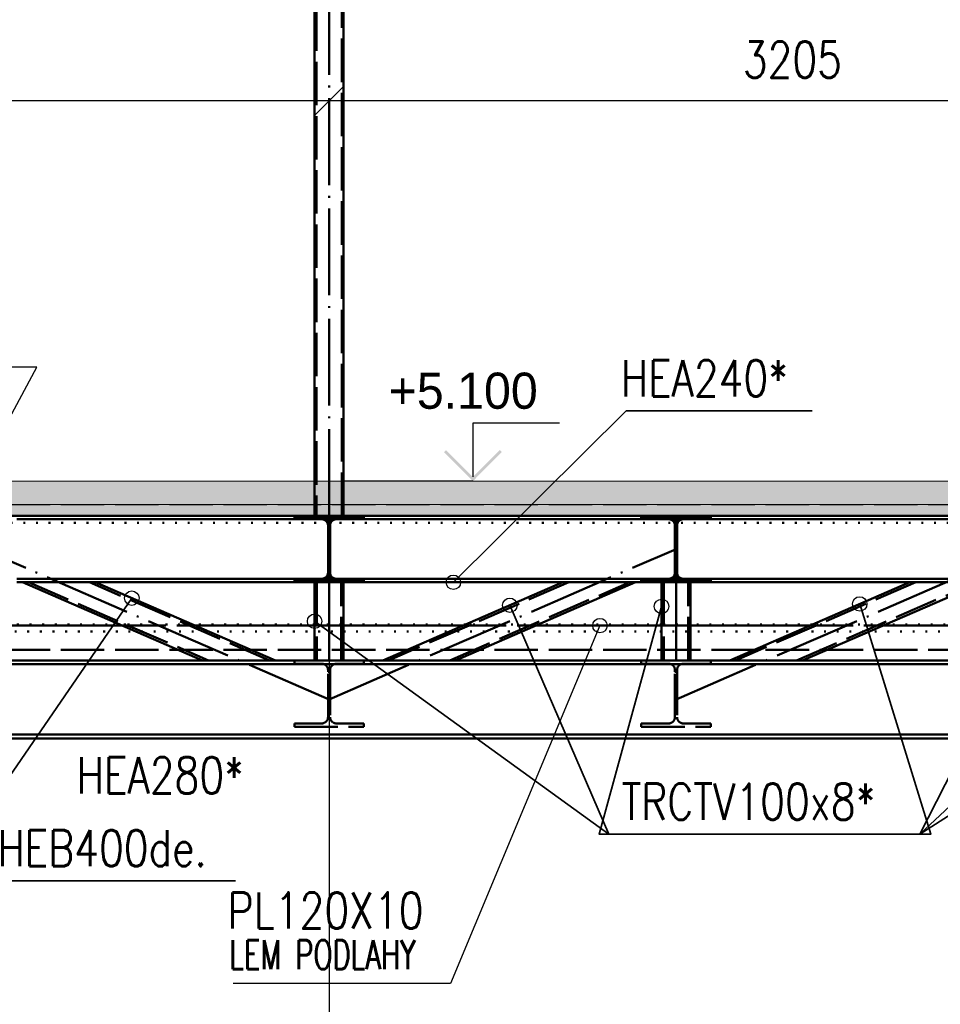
# Paper-space layout 'Layout1' of a CAD drawing. Extents: x -2 to 1380, y -36 to 422.
# Tile 18 of 58: x 760 to 824, y 143 to 211. Entities that reach past the tile are written whole.
import ezdxf

# ---------------------------------------------------------------- set-up
doc = ezdxf.new("R2010")
doc.units = 0
for name, pattern in [('ACAD_ISO02W100', [15, 12, -3]), ('ACAD_ISO04W100', [30.5, 24, -3, 0.5, -3]), ('ACAD_ISO07W100', [3.5, 0.5, -3]), ('B_CARA_09', [0.5, 0, -0.5])]:
    doc.linetypes.add(name, pattern=pattern)
doc.layers.get('0').update_dxf_attribs({"linetype": 'CONTINUOUS'})
doc.layers.get('DEFPOINTS').update_dxf_attribs({"color": 132, "linetype": 'CONTINUOUS'})
doc.layers.add('AS_INS_ON', color=7, linetype='CONTINUOUS')
for name, color, linetype, lineweight in [('SS_2.ET-DEMONTAZE_OK', 20, 'B_CARA_09', 50), ('SS_2.ET-HALA_TaO-PRISTAVBA-PODLAH.NOSNIKY', 172, 'CONTINUOUS', 50), ('SS_2.ET-HALA_TaO-PRISTAVBA-PODLAHA', 9, 'CONTINUOUS', 5), ('SS_2.ET-HALA_TaO-PRISTAVBA-PODLAHA_LEM', 140, 'CONTINUOUS', 50), ('SS_2.ET-HALA_TaO-PRISTAVBA-TRAPEZ.PLECH', 153, 'CONTINUOUS', 18), ('SS_2.ET-HALA_TaO-PRISTAVBA-VNITRNI_KCE', 190, 'CONTINUOUS', 50), ('SS_KOTY', 3, 'CONTINUOUS', 25), ('SS_POPIS_PROFILU', 13, 'CONTINUOUS', 25), ('SS_POPIS_PROFILU_de.', 214, 'CONTINUOUS', 35), ('SS_POPIS_PROFILU_S355', 2, 'CONTINUOUS', 35), ('SS_SRAFY', 8, 'CONTINUOUS', 18)]:
    doc.layers.add(name, color=color, linetype=linetype, lineweight=lineweight)
doc.styles.add('ROMANS', font='romans.shx', dxfattribs={"width": 0.8})
doc.styles.add('romans.shx', font='romans.shx', dxfattribs={"height": 5})
doc.dimstyles.new('A-1_(2.5)_50AS', dxfattribs={"dimtxt": 2.5, "dimasz": 2, "dimexe": 1, "dimexo": 2, "dimgap": 0, "dimtad": 0, "dimdec": 1, "dimlfac": 50, "dimrnd": 1, "dimtxsty": 'ROMANS', "dimblk1": 'OBLIQUE', "dimblk2": 'OBLIQUE', "dimsah": 1, "dimcen": 2, "dimclrd": 256, "dimclre": 256, "dimclrt": 256, "dimadec": 1, "dimazin": 2, "dimtfac": 0.714286, "dimtdec": 1, "dimtmove": 0, "dimatfit": 3, "dimldrblk": 'OPEN', "dimfxl": 1, "dimtvp": 1.142857, "dimtfill": 1, "dimtolj": 1, "dimlwd": -1, "dimlwe": -1, "dimarcsym": 0})
pattern_1 = [(45, (707.49538, 77.13464), (-0.04490128, 0.04490128), [])]
pattern_2 = [(45, (707.4954, 77.1346), (-0.898026, 0.898026), []), (45, (708.3934, 77.1346), (-0.898026, 0.898026), [1.5875, -0.3175, 0, -0.3175])]

# ---------------------------------------------------------------- blocks, each defined once
blk = doc.blocks.new('_Oblique')
at = {"color": 0, "linetype": 'ByBlock', "lineweight": -2}
blk.add_line((-0.5, -0.5), (0.5, 0.5), dxfattribs=at)
blk = doc.blocks.new('*D54')
at = {"layer": 'DEFPOINTS', "color": 0, "transparency": 16777216}
for p in [(781.495, 176.735, 243843.547), (853.595, 57.135, 243827.667), (853.595, 52.656)]:
    blk.add_point(p, dxfattribs=at)
at = {"layer": 'SS_KOTY', "transparency": 16777216}
for p, q in [((781.495, 174.735), (781.495, 51.656)), ((853.595, 55.135), (853.595, 51.656)), ((781.495, 52.656), (853.595, 52.656))]:
    blk.add_line(p, q, dxfattribs=at)
at = {"layer": 'SS_KOTY', "transparency": 16777216, "xscale": 2, "yscale": 2, "zscale": 2, "rotation": 180}
blk.add_blockref('_Oblique', (781.495, 52.656), dxfattribs=at)
at = {"layer": 'SS_KOTY', "transparency": 16777216, "xscale": 2, "yscale": 2, "zscale": 2}
blk.add_blockref('_Oblique', (853.595, 52.656), dxfattribs=at)
at = {"layer": 'SS_KOTY', "transparency": 16777216, "insert": (817.545, 55.513), "char_height": 2.5, "attachment_point": 5, "style": 'ROMANS', "bg_fill": 3, "box_fill_scale": 1.1, "bg_fill_color": 256, "bg_fill_true_color": 13158600, "bg_fill_transparency": 0}
blk.add_mtext('\\A1;3605', dxfattribs=at)
blk = doc.blocks.new('_OPEN')
at = {"color": 0, "linetype": 'ByBlock'}
for p, q in [((-1, 0.167), (0, 0)), ((0, 0), (-1, -0.167)), ((0, 0), (-1, 0))]:
    blk.add_line(p, q, dxfattribs=at)
blk = doc.blocks.new('*D55')
at = {"layer": 'DEFPOINTS', "color": 0, "transparency": 16777216}
for p in [(781.495, 176.735, 243843.547), (709.495, 57.135, 243827.667), (709.495, 52.656)]:
    blk.add_point(p, dxfattribs=at)
at = {"layer": 'SS_KOTY', "transparency": 16777216}
for p, q in [((781.495, 174.735), (781.495, 51.656)), ((709.495, 55.135), (709.495, 51.656)), ((781.495, 52.656), (709.495, 52.656))]:
    blk.add_line(p, q, dxfattribs=at)
at = {"layer": 'SS_KOTY', "transparency": 16777216, "xscale": 2, "yscale": 2, "zscale": 2, "rotation": 180}
blk.add_blockref('_Oblique', (709.495, 52.656), dxfattribs=at)
at = {"layer": 'SS_KOTY', "transparency": 16777216, "xscale": 2, "yscale": 2, "zscale": 2}
blk.add_blockref('_Oblique', (781.495, 52.656), dxfattribs=at)
at = {"layer": 'SS_KOTY', "transparency": 16777216, "insert": (745.495, 55.513), "char_height": 2.5, "attachment_point": 5, "style": 'ROMANS', "bg_fill": 3, "box_fill_scale": 1.1, "bg_fill_color": 256, "bg_fill_true_color": 13158600, "bg_fill_transparency": 0}
blk.add_mtext('\\A1;3600', dxfattribs=at)
blk = doc.blocks.new('*D57')
at = {"layer": 'DEFPOINTS', "color": 0, "transparency": 16777216}
for p in [(781.495, 205.427), (781.495, 176.735, 243843.547), (845.595, 176.735, 243843.547)]:
    blk.add_point(p, dxfattribs=at)
at = {"layer": 'SS_KOTY', "transparency": 16777216}
for p, q in [((781.495, 206.427), (781.495, 206.427)), ((845.595, 206.427), (845.595, 206.427)), ((845.595, 205.427), (781.495, 205.427))]:
    blk.add_line(p, q, dxfattribs=at)
at = {"layer": 'SS_KOTY', "transparency": 16777216, "xscale": 2, "yscale": 2, "zscale": 2, "rotation": 180}
blk.add_blockref('_Oblique', (781.495, 205.427), dxfattribs=at)
at = {"layer": 'SS_KOTY', "transparency": 16777216, "xscale": 2, "yscale": 2, "zscale": 2}
blk.add_blockref('_Oblique', (845.595, 205.427), dxfattribs=at)
at = {"layer": 'SS_KOTY', "transparency": 16777216, "insert": (813.545, 208.284), "char_height": 2.5, "attachment_point": 5, "style": 'ROMANS', "bg_fill": 3, "box_fill_scale": 1.1, "bg_fill_color": 256, "bg_fill_true_color": 13158600, "bg_fill_transparency": 0}
blk.add_mtext('\\A1;3205', dxfattribs=at)
blk = doc.blocks.new('*D58')
at = {"layer": 'DEFPOINTS', "color": 0, "transparency": 16777216}
for p in [(707.495, 205.427), (707.495, 176.735, 243843.547), (781.495, 176.735, 243843.547)]:
    blk.add_point(p, dxfattribs=at)
at = {"layer": 'SS_KOTY', "transparency": 16777216}
for p, q in [((707.495, 206.427), (707.495, 206.427)), ((781.495, 206.427), (781.495, 206.427)), ((781.495, 205.427), (707.495, 205.427))]:
    blk.add_line(p, q, dxfattribs=at)
at = {"layer": 'SS_KOTY', "transparency": 16777216, "xscale": 2, "yscale": 2, "zscale": 2, "rotation": 180}
blk.add_blockref('_Oblique', (707.495, 205.427), dxfattribs=at)
at = {"layer": 'SS_KOTY', "transparency": 16777216, "xscale": 2, "yscale": 2, "zscale": 2}
blk.add_blockref('_Oblique', (781.495, 205.427), dxfattribs=at)
at = {"layer": 'SS_KOTY', "transparency": 16777216, "insert": (744.495, 208.284), "char_height": 2.5, "attachment_point": 5, "style": 'ROMANS', "bg_fill": 3, "box_fill_scale": 1.1, "bg_fill_color": 256, "bg_fill_true_color": 13158600, "bg_fill_transparency": 0}
blk.add_mtext('\\A1;3700', dxfattribs=at)

psp = doc.layouts.get("Layout1")

# ---------------------------------------------------------------- dimensions: what is measured, and where the dimension line sits
at = {"layer": 'SS_KOTY'}
dim = psp.add_linear_dim(base=(853.5954, 52.6556), p1=(781.4954, 176.7346, 243843.5468), p2=(853.5954, 57.1346, 243827.6668), dimstyle='A-1_(2.5)_50AS', dxfattribs=at)
dim.commit()
dim.dimension.update_dxf_attribs({"geometry": '*D54', "text_midpoint": (817.5454, 55.5127)})

# ---------------------------------------------------------------- next in the draw order: linework, layer by layer
at = {"layer": 'SS_2.ET-DEMONTAZE_OK', "color": 1, "linetype": 'ACAD_ISO07W100', "ltscale": 0.25}
for p, q in [((791.3366, 169.2146), (790.9342, 169.2146)), ((795.9643, 169.2146), (791.3366, 169.2146)), ((804.4954, 169.2146), (795.9643, 169.2146)), ((804.6554, 169.2146), (804.4954, 169.2146)), ((806.4954, 169.2146), (804.6554, 169.2146)), ((814.9342, 169.2146), (806.4954, 169.2146)), ((815.3366, 169.2146), (814.9342, 169.2146)), ((819.9643, 169.2146), (815.3366, 169.2146)), ((828.4954, 169.2146), (819.9643, 169.2146))]:
    psp.add_line(p, q, dxfattribs=at)
at = {"layer": 'SS_2.ET-HALA_TaO-PRISTAVBA-PODLAH.NOSNIKY', "color": 3, "linetype": 'ACAD_ISO02W100', "ltscale": 0.25}
for p, q in [((805.4204, 176.0746), (805.4161, 176.1346)), ((805.5747, 176.1346), (805.4161, 176.1346)), ((805.5704, 176.0346), (805.4204, 176.0346)), ((805.5747, 176.1346), (805.5704, 176.0746)), ((805.9904, 172.3746), (805.0004, 172.3746)), ((805.4161, 172.7346), (805.4204, 172.7946)), ((805.4161, 172.7346), (805.5747, 172.7346)), ((805.4204, 172.8346), (805.5704, 172.8346)), ((805.5704, 172.7946), (805.5747, 172.7346)), ((798.075, 172.1346), (785.6136, 166.7347)), ((789.8388, 166.7347), (802.3003, 172.1346)), ((804.6554, 172.1346), (804.6554, 166.7346)), ((806.3354, 166.7346), (806.3354, 172.1346)), ((822.075, 172.1346), (809.6136, 166.7347)), ((813.8388, 166.7347), (826.3003, 172.1346)), ((783.8954, 166.4946), (783.8954, 166.7346)), ((803.0954, 166.7346), (803.0954, 166.4946)), ((803.0954, 166.4946), (805.0004, 166.4946)), ((805.9904, 166.4946), (807.8954, 166.4946)), ((807.8954, 166.4946), (807.8954, 166.7346)), ((805.4204, 166.0346), (805.4204, 166.0746)), ((805.5704, 166.0346), (805.4204, 166.0346)), ((805.4204, 165.9639), (805.4204, 166.0346)), ((805.4204, 165.9346), (805.4204, 165.9639)), ((805.5704, 165.9346), (805.4204, 165.9346)), ((805.4204, 162.7946), (805.4204, 165.9346)), ((805.5704, 166.0746), (805.5704, 166.0346)), ((805.5704, 166.0346), (805.5704, 165.9639)), ((805.5704, 165.9639), (805.5704, 165.9346)), ((805.5704, 165.9346), (805.5704, 162.7946)), ((783.8954, 162.1346), (783.8954, 162.3746)), ((805.0004, 162.3746), (803.0954, 162.3746)), ((803.0954, 162.3746), (803.0954, 162.1346)), ((803.0954, 162.1346), (807.8954, 162.1346)), ((807.8954, 162.3746), (805.9904, 162.3746)), ((807.8954, 162.1346), (807.8954, 162.3746))]:
    psp.add_line(p, q, dxfattribs=at)
at = {"layer": 'SS_2.ET-HALA_TaO-PRISTAVBA-PODLAH.NOSNIKY', "color": 1, "linetype": 'Continuous', "ltscale": 0.25}
for p, q in [((805.4204, 176.0746), (805.4204, 172.7946)), ((805.5704, 172.7946), (805.5704, 176.0746)), ((803.0954, 172.3746), (783.8954, 172.3746)), ((783.8954, 172.1346), (783.8954, 172.3746)), ((805.0004, 172.3746), (803.0954, 172.3746)), ((803.0954, 172.3746), (803.0954, 172.1346)), ((807.8954, 172.3746), (805.9904, 172.3746)), ((827.0954, 172.3746), (807.8954, 172.3746)), ((807.8954, 172.1346), (807.8954, 172.3746)), ((783.8954, 172.1346), (803.0954, 172.1346)), ((797.6726, 172.1346), (785.2112, 166.7347)), ((790.2412, 166.7347), (802.7027, 172.1346)), ((803.0954, 172.1346), (807.8954, 172.1346)), ((804.4954, 172.1346), (804.4954, 166.7346)), ((806.4954, 166.7346), (806.4954, 172.1346)), ((807.8954, 172.1346), (827.0954, 172.1346)), ((821.6726, 172.1346), (809.2112, 166.7347)), ((814.2412, 166.7347), (826.7027, 172.1346))]:
    psp.add_line(p, q, dxfattribs=at)
at = {"layer": 'SS_2.ET-HALA_TaO-PRISTAVBA-PODLAH.NOSNIKY', "color": 7, "linetype": 'ACAD_ISO04W100', "ltscale": 0.25}
for p, q in [((805.4954, 166.7346), (805.4954, 174.4346)), ((805.4954, 164.0346), (829.4954, 174.4346))]:
    psp.add_line(p, q, dxfattribs=at)
at = {"layer": 'SS_2.ET-HALA_TaO-PRISTAVBA-PODLAH.NOSNIKY', "color": 1, "linetype": 'Continuous', "ltscale": 0.25, "extrusion": (-1.14811e-12, 2.77185e-12, -1)}
psp.add_arc((-805.0004, 172.7946), 0.42, 180, 270, dxfattribs=at)
at = {"layer": 'SS_2.ET-HALA_TaO-PRISTAVBA-PODLAH.NOSNIKY', "color": 1, "linetype": 'Continuous', "ltscale": 0.25, "extrusion": (2.77179e-12, 1.14818e-12, -1)}
psp.add_arc((-805.9904, 172.7946, 0), 0.42, 270, 0, dxfattribs=at)
at = {"layer": 'SS_2.ET-HALA_TaO-PRISTAVBA-PODLAH.NOSNIKY', "color": 3, "linetype": 'ACAD_ISO02W100', "ltscale": 0.25, "extrusion": (-1.12482e-32, 6.12323e-17, -1)}
for centre, start, end in [((-805.0004, 166.0746), 90, 180), ((-805.9904, 166.0746), 0, 90)]:
    psp.add_arc(centre, 0.42, start, end, dxfattribs=at)
at = {"layer": 'SS_2.ET-HALA_TaO-PRISTAVBA-PODLAH.NOSNIKY', "color": 3, "linetype": 'ACAD_ISO02W100', "ltscale": 0.25, "extrusion": (-5.74057e-13, 1.38596e-12, -1)}
psp.add_arc((-805.0004, 162.7946), 0.42, 180, 270, dxfattribs=at)
at = {"layer": 'SS_2.ET-HALA_TaO-PRISTAVBA-PODLAH.NOSNIKY', "color": 3, "linetype": 'ACAD_ISO02W100', "ltscale": 0.25, "extrusion": (1.3859e-12, 5.74118e-13, -1)}
psp.add_arc((-805.9904, 162.7946, 0), 0.42, 270, 0, dxfattribs=at)
at = {"layer": 'SS_2.ET-HALA_TaO-PRISTAVBA-PODLAHA_LEM', "color": 3, "linetype": 'ACAD_ISO02W100', "ltscale": 0.25}
for p, q in [((790.7496, 169.1346), (795.7797, 169.1346)), ((804.4954, 169.1346), (806.4954, 169.1346)), ((814.7496, 169.1346), (819.7797, 169.1346))]:
    psp.add_line(p, q, dxfattribs=at)
at = {"layer": 'SS_2.ET-HALA_TaO-PRISTAVBA-PODLAHA_LEM', "color": 1, "linetype": 'Continuous', "ltscale": 0.25}
for p, q in [((795.7797, 169.1346), (804.4954, 169.1346)), ((806.4954, 169.1346), (814.7496, 169.1346)), ((819.7797, 169.1346), (828.4954, 169.1346))]:
    psp.add_line(p, q, dxfattribs=at)
at = {"layer": 'SS_POPIS_PROFILU', "color": 0, "linetype": 'ByBlock', "lineweight": -2}
psp.add_circle((800.2298, 169.1346), 0.5, dxfattribs=at)
at = {"layer": 'SS_POPIS_PROFILU_S355', "color": 2}
for points in [[(793.9993, 170.5429), (800.8369, 154.7142), (821.3608, 154.7142)], [(804.4954, 170.4667), (800.179, 154.7142), (821.3608, 154.7142)], [(839.5201, 170.7296), (822.3608, 154.7142), (801.8369, 154.7142)], [(830.4954, 170.6743), (822.3608, 154.7142), (801.8369, 154.7142)], [(818.2073, 170.633), (823.131, 154.7142), (801.8369, 154.7142)], [(847.1954, 170.5851), (822.3608, 154.7142), (801.8369, 154.7142)]]:
    psp.add_lwpolyline(points, dxfattribs=at)
at = {"layer": 'SS_POPIS_PROFILU_S355', "color": 0, "linetype": 'ByBlock', "lineweight": -2}
for centre in [(790.0927, 172.1346), (793.9993, 170.5429), (804.4954, 170.4667), (818.2073, 170.633)]:
    psp.add_circle(centre, 0.5, dxfattribs=at)

# ---------------------------------------------------------------- next in the draw order: texts
at = {"layer": 'SS_POPIS_PROFILU_S355', "color": 2, "style": 'romans.shx', "width": 0.8}
psp.add_text('TRCTV100x8*', height=2.5, dxfattribs=at).set_placement((801.7213, 155.7142))
psp.add_text('TRCTV100x8*', height=2.5, dxfattribs=at).set_placement((801.7213, 155.7142))
psp.add_text('TRCTV100x8*', height=2.5, dxfattribs=at).set_placement((801.7213, 155.7142))
psp.add_text('TRCTV100x8*', height=2.5, dxfattribs=at).set_placement((801.7213, 155.7142))
psp.add_text('TRCTV100x8*', height=2.5, dxfattribs=at).set_placement((801.7213, 155.7142))
psp.add_text('TRCTV100x8*', height=2.5, dxfattribs=at).set_placement((801.7213, 155.7142))
psp.add_text('TRCTV100x8*', height=2.5, dxfattribs=at).set_placement((801.7213, 155.7142))

# ---------------------------------------------------------------- next in the draw order: dimensions: what is measured, and where the dimension line sits
at = {"layer": 'SS_KOTY'}
dim = psp.add_linear_dim(base=(709.4954, 52.6556), p1=(781.4954, 176.7346, 243843.5468), p2=(709.4954, 57.1346, 243827.6668), dimstyle='A-1_(2.5)_50AS', override={"dimtmove": 1}, dxfattribs=at)
dim.commit()
dim.dimension.update_dxf_attribs({"geometry": '*D55', "text_midpoint": (745.4954, 55.5127)})

# ---------------------------------------------------------------- next in the draw order: linework, layer by layer
at = {"layer": 'SS_2.ET-DEMONTAZE_OK', "color": 1, "linetype": 'ACAD_ISO07W100', "ltscale": 0.25}
for p, q in [((850.5954, 176.2546), (712.4954, 176.2546)), ((767.0265, 169.2146), (758.4954, 169.2146)), ((767.4289, 169.2146), (767.0265, 169.2146)), ((772.0566, 169.2146), (767.4289, 169.2146)), ((780.4954, 169.2146), (772.0566, 169.2146)), ((782.3354, 169.2146), (780.4954, 169.2146)), ((782.4954, 169.2146), (782.3354, 169.2146)), ((790.9342, 169.2146), (782.4954, 169.2146)), ((712.4954, 168.7346), (850.5954, 168.7346))]:
    psp.add_line(p, q, dxfattribs=at)
at = {"layer": 'SS_2.ET-HALA_TaO-PRISTAVBA-PODLAH.NOSNIKY', "color": 3, "linetype": 'ACAD_ISO02W100', "ltscale": 0.25}
for p, q in [((781.4204, 176.0746), (781.4161, 176.1346)), ((781.5747, 176.1346), (781.4161, 176.1346)), ((781.5704, 176.0346), (781.4204, 176.0346)), ((781.5747, 176.1346), (781.5704, 176.0746)), ((781.9904, 172.3746), (781.0004, 172.3746)), ((781.4161, 172.7346), (781.4204, 172.7946)), ((781.4161, 172.7346), (781.5747, 172.7346)), ((781.4204, 172.8346), (781.5704, 172.8346)), ((781.5704, 172.7946), (781.5747, 172.7346)), ((760.6905, 172.1346), (773.1519, 166.7347)), ((777.3772, 166.7347), (764.9158, 172.1346)), ((780.6554, 172.1346), (780.6554, 166.7346)), ((782.3354, 166.7346), (782.3354, 172.1346)), ((779.0954, 166.7346), (779.0954, 166.4946)), ((779.0954, 166.4946), (781.0004, 166.4946)), ((781.9904, 166.4946), (783.8954, 166.4946)), ((781.4204, 166.0346), (781.4204, 166.0746)), ((781.5704, 166.0346), (781.4204, 166.0346)), ((781.4204, 165.9639), (781.4204, 166.0346)), ((781.4204, 165.9346), (781.4204, 165.9639)), ((781.5704, 165.9346), (781.4204, 165.9346)), ((781.4204, 162.7946), (781.4204, 165.9346)), ((781.5704, 166.0746), (781.5704, 166.0346)), ((781.5704, 166.0346), (781.5704, 165.9639)), ((781.5704, 165.9639), (781.5704, 165.9346)), ((781.5704, 165.9346), (781.5704, 162.7946)), ((781.0004, 162.3746), (779.0954, 162.3746)), ((779.0954, 162.3746), (779.0954, 162.1346)), ((779.0954, 162.1346), (783.8954, 162.1346)), ((783.8954, 162.3746), (781.9904, 162.3746))]:
    psp.add_line(p, q, dxfattribs=at)
at = {"layer": 'SS_2.ET-HALA_TaO-PRISTAVBA-PODLAH.NOSNIKY', "color": 1, "linetype": 'Continuous', "ltscale": 0.25}
for p, q in [((781.4204, 176.0746), (781.4204, 172.7946)), ((781.5704, 172.7946), (781.5704, 176.0746)), ((779.0954, 172.3746), (759.8954, 172.3746)), ((781.0004, 172.3746), (779.0954, 172.3746)), ((779.0954, 172.3746), (779.0954, 172.1346)), ((783.8954, 172.3746), (781.9904, 172.3746)), ((759.8954, 172.1346), (779.0954, 172.1346)), ((760.2881, 172.1346), (772.7495, 166.7347)), ((777.7796, 166.7347), (765.3182, 172.1346)), ((779.0954, 172.1346), (783.8954, 172.1346)), ((780.4954, 172.1346), (780.4954, 166.7346)), ((782.4954, 166.7346), (782.4954, 172.1346)), ((850.7954, 166.7346), (712.2954, 166.7346)), ((712.2954, 166.4746), (850.7954, 166.4746)), ((712.2954, 161.5946), (850.7954, 161.5946)), ((712.2954, 161.3346), (850.7954, 161.3346))]:
    psp.add_line(p, q, dxfattribs=at)
at = {"layer": 'SS_2.ET-HALA_TaO-PRISTAVBA-PODLAH.NOSNIKY', "color": 7, "linetype": 'ACAD_ISO04W100', "ltscale": 0.25}
for p, q in [((781.4954, 164.0346), (757.4954, 174.4346)), ((781.4954, 166.7346), (781.4954, 174.4346)), ((781.4954, 164.0346), (805.4954, 174.4346)), ((709.4954, 166.7346), (853.5954, 166.7346))]:
    psp.add_line(p, q, dxfattribs=at)
at = {"layer": 'SS_2.ET-HALA_TaO-PRISTAVBA-PODLAH.NOSNIKY', "color": 1, "linetype": 'Continuous', "ltscale": 0.25, "extrusion": (-1.12482e-32, 6.12323e-17, -1)}
for centre, start, end in [((-781.0004, 172.7946), 180, 270), ((-781.9904, 172.7946), 270, 0)]:
    psp.add_arc(centre, 0.42, start, end, dxfattribs=at)
at = {"layer": 'SS_2.ET-HALA_TaO-PRISTAVBA-PODLAH.NOSNIKY', "color": 3, "linetype": 'ACAD_ISO02W100', "ltscale": 0.25, "extrusion": (-5.74057e-13, -1.38584e-12, -1)}
psp.add_arc((-781.0004, 166.0746), 0.42, 90, 180, dxfattribs=at)
at = {"layer": 'SS_2.ET-HALA_TaO-PRISTAVBA-PODLAH.NOSNIKY', "color": 3, "linetype": 'ACAD_ISO02W100', "ltscale": 0.25, "extrusion": (1.3859e-12, -5.73996e-13, -1)}
psp.add_arc((-781.9904, 166.0746), 0.42, 0, 90, dxfattribs=at)
at = {"layer": 'SS_2.ET-HALA_TaO-PRISTAVBA-PODLAH.NOSNIKY', "color": 3, "linetype": 'ACAD_ISO02W100', "ltscale": 0.25, "extrusion": (-5.74057e-13, 1.38596e-12, -1)}
psp.add_arc((-781.0004, 162.7946), 0.42, 180, 270, dxfattribs=at)
at = {"layer": 'SS_2.ET-HALA_TaO-PRISTAVBA-PODLAH.NOSNIKY', "color": 3, "linetype": 'ACAD_ISO02W100', "ltscale": 0.25, "extrusion": (1.3859e-12, 5.74118e-13, -1)}
psp.add_arc((-781.9904, 162.7946, 0), 0.42, 270, 0, dxfattribs=at)
at = {"layer": 'SS_2.ET-HALA_TaO-PRISTAVBA-PODLAHA', "color": 9, "linetype": 'ACAD_ISO02W100', "ltscale": 0.25}
for p, q in [((706.6954, 167.5146), (850.3953, 167.5146)), ((706.6954, 167.4818), (850.3953, 167.4818)), ((706.6954, 167.4046), (850.3953, 167.4046)), ((706.6954, 166.7804), (850.3953, 166.7804)), ((706.6954, 166.7561), (850.3953, 166.7561))]:
    psp.add_line(p, q, dxfattribs=at)
at = {"layer": 'SS_2.ET-HALA_TaO-PRISTAVBA-PODLAHA_LEM', "color": 1, "linetype": 'Continuous', "ltscale": 0.25}
for p, q in [((758.4954, 169.1346), (767.2111, 169.1346)), ((772.2412, 169.1346), (780.4954, 169.1346)), ((782.4954, 169.1346), (790.7496, 169.1346))]:
    psp.add_line(p, q, dxfattribs=at)
at = {"layer": 'SS_2.ET-HALA_TaO-PRISTAVBA-PODLAHA_LEM', "color": 3, "linetype": 'ACAD_ISO02W100', "ltscale": 0.25}
for p, q in [((767.2111, 169.1346), (772.2412, 169.1346)), ((780.4954, 169.1346), (782.4954, 169.1346))]:
    psp.add_line(p, q, dxfattribs=at)
at = {"layer": 'SS_2.ET-HALA_TaO-PRISTAVBA-PODLAHA_LEM', "color": 7, "linetype": 'ACAD_ISO04W100', "ltscale": 0.25}
psp.add_line((706.4954, 166.7346), (850.5954, 166.7346), dxfattribs=at)
at = {"layer": 'SS_POPIS_PROFILU', "color": 13}
psp.add_lwpolyline([(800.2298, 169.1346), (789.9061, 144.3823), (774.8585, 144.3823)], dxfattribs=at)
at = {"layer": 'SS_POPIS_PROFILU_de.', "color": 214}
psp.add_lwpolyline([(739.9285, 168.7346), (758.9266, 151.49), (775.0218, 151.49)], dxfattribs=at)
at = {"layer": 'SS_POPIS_PROFILU_S355', "color": 2}
for points in [[(767.8476, 171.0385), (749.8008, 144.7505), (729.277, 144.7505)], [(780.4954, 169.4346), (800.8369, 154.7142), (821.3608, 154.7142)]]:
    psp.add_lwpolyline(points, dxfattribs=at)
at = {"layer": 'SS_POPIS_PROFILU_S355', "color": 0, "linetype": 'ByBlock', "lineweight": -2}
for centre in [(767.8476, 171.0385), (780.4954, 169.4346)]:
    psp.add_circle(centre, 0.5, dxfattribs=at)

# ---------------------------------------------------------------- next in the draw order: texts
at = {"layer": 'SS_POPIS_PROFILU', "color": 13, "style": 'romans.shx'}
for s, height, width, p in [('PL120X10', 2.5, 0.8, (774.4814, 148.1823)), ('LEM PODLAHY', 2, 0.7, (774.5945, 145.3823))]:
    psp.add_text(s, height=height, dxfattribs=dict(at, width=width)).set_placement(p)
at = {"layer": 'SS_POPIS_PROFILU_de.', "color": 214, "style": 'romans.shx', "width": 0.8}
psp.add_text('HEB400de.', height=2.5, dxfattribs=at).set_placement((758.5495, 152.49))
at = {"layer": 'SS_POPIS_PROFILU_S355', "color": 2, "style": 'romans.shx', "width": 0.8}
psp.add_text('HEA280*', height=2.5, dxfattribs=at).set_placement((764.0357, 157.5301))

# ---------------------------------------------------------------- next in the draw order: dimensions: what is measured, and where the dimension line sits
at = {"layer": 'SS_KOTY'}
dim = psp.add_linear_dim(base=(781.4954, 205.4272), p1=(845.5954, 176.7346, 243843.5468), p2=(781.4954, 176.7346, 243843.5468), dimstyle='A-1_(2.5)_50AS', override={"dimfxlon": 1}, dxfattribs=at)
dim.commit()
dim.dimension.update_dxf_attribs({"geometry": '*D57', "text_midpoint": (813.5454, 208.2843)})

# ---------------------------------------------------------------- next in the draw order: hatches: boundary and pattern name
at = {"layer": 'AS_INS_ON'}
psp.add_hatch(color=3, dxfattribs=at).paths.add_polyline_path([(789.5879, 181.2761), (789.4465, 181.1346), (791.4465, 179.1346), (793.4465, 181.1346), (793.3051, 181.2761), (791.4465, 179.4175)])
at = {"layer": 'SS_SRAFY'}
h = psp.add_hatch(dxfattribs=at)
h.set_pattern_fill('ANSI31', color=5, scale=0.02, style=0)
h.set_pattern_definition(pattern_1)
h.paths.add_polyline_path([(805.4204, 176.0746), (805.4204, 172.7946, -0.4142136), (805.0004, 172.3746), (803.0954, 172.3746), (803.0954, 172.1346), (807.8954, 172.1346), (807.8954, 172.3746), (805.9904, 172.3746, -0.4142136), (805.5704, 172.7946), (805.5704, 176.0746, -0.4142136), (805.9904, 176.4946), (807.8954, 176.4946), (807.8954, 176.7346), (803.0954, 176.7346), (803.0954, 176.4946), (805.0004, 176.4946, -0.4142136)], flags=0)

# ---------------------------------------------------------------- next in the draw order: linework, layer by layer
at = {"layer": 'AS_INS_ON', "color": 3}
for p, q in [((797.4465, 183.1346, 243844.5468), (791.4465, 183.1346, 243844.5468)), ((791.4465, 183.1346, 243844.5468), (791.4465, 179.4175, 243844.5468))]:
    psp.add_line(p, q, dxfattribs=at)
at = {"layer": 'SS_2.ET-HALA_TaO-PRISTAVBA-PODLAH.NOSNIKY', "color": 1, "linetype": 'Continuous', "ltscale": 0.25}
for p, q in [((783.8954, 176.4946), (783.8954, 176.7346)), ((783.8954, 176.4946), (803.0954, 176.4946)), ((803.0954, 176.7346), (803.0954, 176.4946)), ((803.0954, 176.4946), (805.0004, 176.4946)), ((805.9904, 176.4946), (807.8954, 176.4946)), ((807.8954, 176.4946), (807.8954, 176.7346)), ((807.8954, 176.4946), (827.0954, 176.4946))]:
    psp.add_line(p, q, dxfattribs=at)
at = {"layer": 'SS_2.ET-HALA_TaO-PRISTAVBA-PODLAH.NOSNIKY', "color": 3, "linetype": 'ACAD_ISO02W100', "ltscale": 0.25}
psp.add_line((805.0004, 176.4946), (805.9904, 176.4946), dxfattribs=at)
at = {"layer": 'SS_2.ET-HALA_TaO-PRISTAVBA-PODLAH.NOSNIKY', "color": 1, "linetype": 'Continuous', "ltscale": 0.25, "extrusion": (-5.74057e-13, -1.38584e-12, -1)}
psp.add_arc((-805.0004, 176.0746), 0.42, 90, 180, dxfattribs=at)
at = {"layer": 'SS_2.ET-HALA_TaO-PRISTAVBA-PODLAH.NOSNIKY', "color": 1, "linetype": 'Continuous', "ltscale": 0.25, "extrusion": (1.3859e-12, -5.73996e-13, -1)}
psp.add_arc((-805.9904, 176.0746, 0), 0.42, 0, 90, dxfattribs=at)
at = {"layer": 'SS_POPIS_PROFILU_S355', "color": 2}
psp.add_lwpolyline([(790.0927, 172.1346), (802.0524, 183.9935), (814.9095, 183.9935)], dxfattribs=at)

# ---------------------------------------------------------------- next in the draw order: texts
at = {"layer": 'AS_INS_ON', "color": 3}
psp.add_text('+5.100', height=2.5, dxfattribs=at).set_placement((785.6129, 184.1346))
at = {"layer": 'SS_POPIS_PROFILU_S355', "color": 2, "style": 'romans.shx', "width": 0.8}
psp.add_text('HEA240*', height=2.5, dxfattribs=at).set_placement((801.6752, 184.9935))

# ---------------------------------------------------------------- next in the draw order: dimensions: what is measured, and where the dimension line sits
at = {"layer": 'SS_KOTY'}
dim = psp.add_linear_dim(base=(707.4954, 205.4272), p1=(781.4954, 176.7346, 243843.5468), p2=(707.4954, 176.7346, 243843.5468), dimstyle='A-1_(2.5)_50AS', override={"dimtmove": 1, "dimfxlon": 1}, dxfattribs=at)
dim.commit()
dim.dimension.update_dxf_attribs({"geometry": '*D58', "text_midpoint": (744.4954, 208.2843)})

# ---------------------------------------------------------------- next in the draw order: hatches: boundary and pattern name
at = {"layer": 'SS_2.ET-HALA_TaO-PRISTAVBA-PODLAHA'}
h = psp.add_hatch(dxfattribs=at)
h.set_pattern_fill('ANSI35', color=252, scale=0.2, style=0)
h.set_pattern_definition(pattern_2)
h.paths.add_polyline_path([(850.3954, 179.1346), (706.6954, 179.1346), (706.6954, 177.5146), (850.3954, 177.5146)], flags=0)
h = psp.add_hatch(dxfattribs=at)
h.set_pattern_fill('ANSI35', color=252, scale=0.2, style=0)
h.set_pattern_definition(pattern_2)
h.paths.add_polyline_path([(706.6954, 177.5146), (706.6954, 176.7561), (850.3954, 176.7561), (850.3954, 177.5146)], flags=0)
at = {"layer": 'SS_SRAFY'}
h = psp.add_hatch(dxfattribs=at)
h.set_pattern_fill('ANSI31', color=5, scale=0.02, style=0)
h.set_pattern_definition(pattern_1)
h.paths.add_polyline_path([(781.4204, 176.0746), (781.4204, 172.7946, -0.4142136), (781.0004, 172.3746), (779.0954, 172.3746), (779.0954, 172.1346), (783.8954, 172.1346), (783.8954, 172.3746), (781.9904, 172.3746, -0.4142136), (781.5704, 172.7946), (781.5704, 176.0746, -0.4142136), (781.9904, 176.4946), (783.8954, 176.4946), (783.8954, 176.7346), (779.0954, 176.7346), (779.0954, 176.4946), (781.0004, 176.4946, -0.4142136)], flags=0)

# ---------------------------------------------------------------- next in the draw order: linework, layer by layer
at = {"layer": 'AS_INS_ON', "color": 3}
psp.add_line((791.4465, 179.1346), (782.4955, 179.1346), dxfattribs=at)
at = {"layer": 'SS_2.ET-DEMONTAZE_OK', "color": 9, "linetype": 'ACAD_ISO04W100', "ltscale": 0.25}
psp.add_line((853.5954, 176.7346), (709.4954, 176.7346), dxfattribs=at)
at = {"layer": 'SS_2.ET-HALA_TaO-PRISTAVBA-PODLAH.NOSNIKY', "color": 7, "linetype": 'ACAD_ISO04W100', "ltscale": 0.25}
psp.add_line((709.4954, 176.7346), (853.5954, 176.7346), dxfattribs=at)
at = {"layer": 'SS_2.ET-HALA_TaO-PRISTAVBA-PODLAH.NOSNIKY', "color": 1, "linetype": 'Continuous', "ltscale": 0.25}
for p, q in [((759.8954, 176.4946), (779.0954, 176.4946)), ((779.0954, 176.7346), (779.0954, 176.4946)), ((779.0954, 176.4946), (781.0004, 176.4946)), ((781.9904, 176.4946), (783.8954, 176.4946))]:
    psp.add_line(p, q, dxfattribs=at)
at = {"layer": 'SS_2.ET-HALA_TaO-PRISTAVBA-PODLAH.NOSNIKY', "color": 3, "linetype": 'ACAD_ISO02W100', "ltscale": 0.25}
psp.add_line((781.0004, 176.4946), (781.9904, 176.4946), dxfattribs=at)
at = {"layer": 'SS_2.ET-HALA_TaO-PRISTAVBA-PODLAH.NOSNIKY', "color": 1, "linetype": 'Continuous', "ltscale": 0.25, "extrusion": (5.74057e-13, 1.38596e-12, -1)}
psp.add_arc((-781.0004, 176.0746), 0.42, 90, 180, dxfattribs=at)
at = {"layer": 'SS_2.ET-HALA_TaO-PRISTAVBA-PODLAH.NOSNIKY', "color": 1, "linetype": 'Continuous', "ltscale": 0.25, "extrusion": (-1.3859e-12, 5.74118e-13, -1)}
psp.add_arc((-781.9904, 176.0746), 0.42, 0, 90, dxfattribs=at)
at = {"layer": 'SS_2.ET-HALA_TaO-PRISTAVBA-PODLAHA', "color": 9, "linetype": 'Continuous', "ltscale": 0.25}
for p, q in [((706.6954, 179.1346), (850.3954, 179.1346)), ((850.3954, 177.5146), (706.6954, 177.5146)), ((706.6954, 176.7561), (850.3954, 176.7561))]:
    psp.add_line(p, q, dxfattribs=at)
at = {"layer": 'SS_2.ET-HALA_TaO-PRISTAVBA-PODLAHA', "color": 9, "linetype": 'ACAD_ISO02W100', "ltscale": 0.25}
for p, q in [((780.4754, 177.5146), (780.4754, 179.1346)), ((782.5154, 179.1346), (782.5154, 177.5146)), ((706.6954, 177.4818), (850.3954, 177.4818)), ((780.4754, 176.7561), (780.4754, 177.5146)), ((782.5154, 177.5146), (782.5154, 176.7561)), ((706.6954, 176.7804), (850.3954, 176.7804))]:
    psp.add_line(p, q, dxfattribs=at)
at = {"layer": 'SS_2.ET-HALA_TaO-PRISTAVBA-PODLAHA_LEM', "color": 7, "linetype": 'ACAD_ISO04W100', "ltscale": 0.25}
psp.add_line((850.5954, 176.7346), (706.4954, 176.7346), dxfattribs=at)
at = {"layer": 'SS_2.ET-HALA_TaO-PRISTAVBA-TRAPEZ.PLECH', "color": 5, "linetype": 'Continuous', "ltscale": 0.25}
psp.add_line((850.3954, 176.7346), (707.0954, 176.7346), dxfattribs=at)
at = {"layer": 'SS_2.ET-HALA_TaO-PRISTAVBA-VNITRNI_KCE', "color": 7, "linetype": 'ACAD_ISO04W100', "ltscale": 0.25}
psp.add_line((781.4954, 176.7346), (781.4954, 254.1346), dxfattribs=at)
at = {"layer": 'SS_2.ET-HALA_TaO-PRISTAVBA-VNITRNI_KCE', "color": 1, "linetype": 'Continuous', "ltscale": 0.25}
for p, q in [((780.4954, 253.1346), (780.4954, 179.1346)), ((782.4954, 179.1346), (782.4954, 253.1346))]:
    psp.add_line(p, q, dxfattribs=at)
at = {"layer": 'SS_2.ET-HALA_TaO-PRISTAVBA-VNITRNI_KCE', "color": 3, "linetype": 'ACAD_ISO02W100', "ltscale": 0.25}
for p, q in [((780.6154, 253.1346), (780.6154, 176.7346)), ((782.3754, 176.7346), (782.3754, 253.1346)), ((780.4954, 179.1346), (780.4954, 176.7346)), ((782.4954, 176.7346), (782.4954, 179.1346))]:
    psp.add_line(p, q, dxfattribs=at)
at = {"layer": 'SS_POPIS_PROFILU', "color": 13}
psp.add_lwpolyline([(755.7409, 176.7346), (761.271, 187.0127), (746.2234, 187.0127)], dxfattribs=at)

doc.saveas('drawing.dxf')
